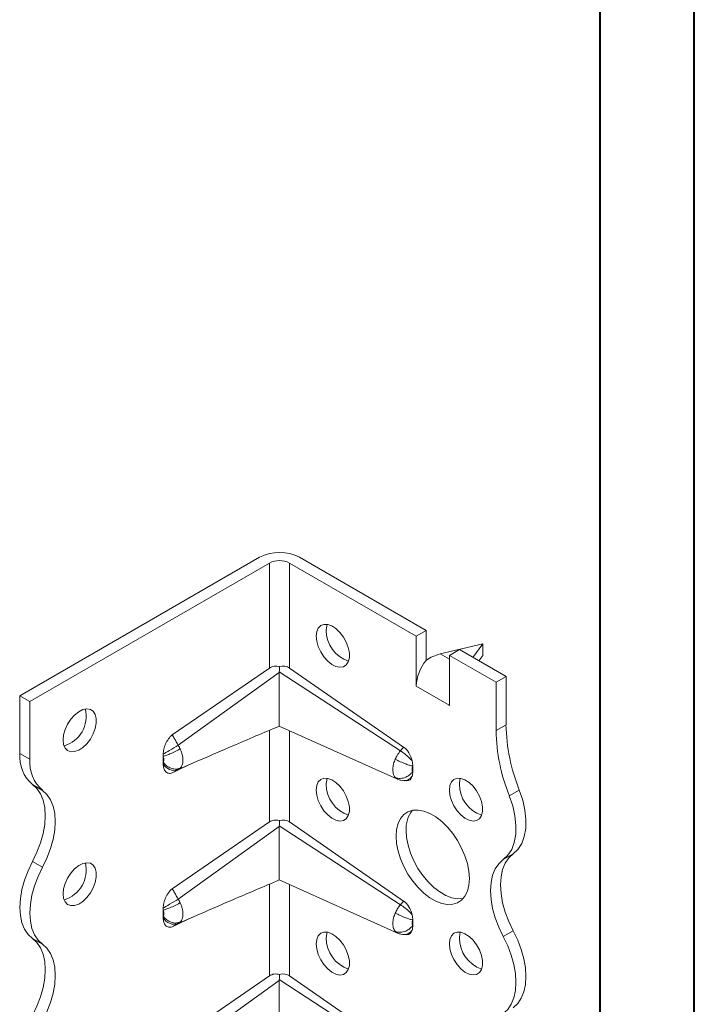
# Model space of a CAD drawing. Header units: millimetres. Extents: x 0 to 210, y 0 to 297.
# Tile 5 of 8: x 174 to 210, y 96 to 149. Entities that reach past the tile are written whole.
import ezdxf

# ---------------------------------------------------------------- set-up
doc = ezdxf.new("R2010")
doc.units = ezdxf.units.MM

msp = doc.modelspace()

# ---------------------------------------------------------------- linework, layer by layer
at = {"color": 7, "linetype": 'Continuous', "lineweight": 40}
for p, q in [((210.079, 0.215), (210.079, 297.215)), ((205.079, 5.215), (205.079, 292.215))]:
    msp.add_line(p, q, dxfattribs=at)
at = {"color": 7, "linetype": 'Continuous', "lineweight": 15}
for p, q in [((187, 120.191), (174.272, 112.843)), ((195.839, 116.313), (189.121, 120.191)), ((187.53, 119.884), (174.803, 112.537)), ((187.53, 114.314), (187.53, 119.884)), ((188.591, 119.884), (195.309, 116.006)), ((188.591, 114.312), (188.591, 119.884)), ((195.309, 116.006), (195.839, 116.313)), ((195.309, 113.349), (195.309, 116.006)), ((195.839, 116.313), (195.839, 114.713)), ((198.844, 115.598), (196.593, 115.061)), ((198.327, 114.876), (198.844, 115.598)), ((198.844, 114.986), (198.844, 115.598)), ((197.076, 114.782), (196.593, 115.061)), ((197.607, 115.292), (197.076, 114.986)), ((197.076, 114.986), (197.076, 112.328)), ((199.551, 113.557), (197.076, 114.986)), ((197.607, 115.292), (200.082, 113.863)), ((198.637, 114.697), (198.844, 114.986)), ((182.368, 110.764), (187.53, 114.314)), ((188.046, 114.072), (182.681, 110.213)), ((194.481, 109.917), (188.048, 114.112)), ((188.591, 114.312), (194.648, 110.115)), ((199.551, 113.557), (200.082, 113.863)), ((199.551, 110.995), (199.551, 113.557)), ((200.082, 113.863), (200.082, 111.302)), ((195.312, 113.351), (195.309, 113.349)), ((195.312, 113.347), (195.309, 113.349)), ((195.312, 113.347), (195.312, 113.351)), ((197.073, 112.334), (195.312, 113.351)), ((174.272, 112.843), (174.803, 112.537)), ((174.272, 109.781), (174.272, 112.843)), ((174.803, 112.537), (174.803, 109.475)), ((197.073, 112.334), (197.076, 112.436)), ((197.073, 112.33), (197.073, 112.334)), ((197.076, 112.332), (197.073, 112.33)), ((197.076, 112.328), (197.073, 112.33)), ((200.082, 111.302), (199.551, 110.995)), ((187.53, 106.149), (187.53, 111.013)), ((188.044, 111.232), (194.322, 108.416)), ((188.591, 106.146), (188.591, 110.987)), ((174.272, 109.781), (174.803, 109.475)), ((194.648, 110.115), (194.481, 109.917)), ((181.874, 109.324), (181.874, 109.624)), ((182.681, 108.923), (183.819, 109.423)), ((183.178, 109.133), (183.819, 109.423)), ((183.819, 109.423), (183.86, 109.441)), ((183.178, 109.133), (182.368, 108.754)), ((195.132, 109.11), (195.132, 108.818)), ((194.204, 108.507), (194.32, 108.419)), ((194.635, 108.337), (194.803, 108.331)), ((174.947, 108.129), (175.478, 107.823)), ((200.789, 107.838), (200.258, 107.532)), ((182.368, 102.599), (187.53, 106.149)), ((188.591, 106.146), (194.648, 101.95)), ((188.046, 105.907), (182.681, 102.048)), ((194.481, 101.751), (188.048, 105.946)), ((174.947, 104.047), (175.478, 103.74)), ((200.467, 104.455), (199.937, 104.149)), ((188.044, 103.067), (194.322, 100.251)), ((187.53, 97.983), (187.53, 102.847)), ((188.591, 97.981), (188.591, 102.822)), ((194.648, 101.95), (194.481, 101.751)), ((181.874, 101.159), (181.874, 101.458)), ((183.178, 100.967), (182.368, 100.589)), ((182.681, 100.758), (183.819, 101.258)), ((183.178, 100.967), (183.819, 101.258)), ((183.819, 101.258), (183.86, 101.276)), ((195.132, 100.944), (195.132, 100.653)), ((194.204, 100.342), (194.32, 100.254)), ((200.467, 100.372), (199.937, 100.066)), ((174.947, 99.964), (175.478, 99.658)), ((194.635, 100.172), (194.803, 100.165)), ((182.368, 94.434), (187.53, 97.983)), ((188.046, 97.741), (182.681, 93.882)), ((194.481, 93.586), (188.048, 97.781)), ((188.591, 97.981), (194.648, 93.785))]:
    msp.add_line(p, q, dxfattribs=at)
at = {"color": 7, "linetype": 'Continuous', "lineweight": 15, "flags": 128}
for points in [[(190.005, 116.006), (190.033, 116.244), (190.115, 116.435), (190.245, 116.566), (190.416, 116.631), (190.616, 116.624), (190.834, 116.546), (191.055, 116.403), (191.266, 116.202), (191.453, 115.957), (191.604, 115.683), (191.711, 115.397), (191.766, 115.117), (191.766, 114.862), (191.711, 114.646), (191.604, 114.483), (191.453, 114.384), (191.266, 114.355), (191.055, 114.398), (190.834, 114.509), (190.616, 114.683), (190.416, 114.907), (190.245, 115.169), (190.115, 115.451), (190.033, 115.736), (190.005, 116.006)], [(190.588, 116.629), (190.563, 116.55), (190.536, 116.312)], [(176.57, 110.495), (176.598, 110.765), (176.68, 111.05), (176.81, 111.332), (176.981, 111.594), (177.181, 111.819), (177.399, 111.992), (177.62, 112.104), (177.831, 112.146), (178.018, 112.117), (178.169, 112.018), (178.276, 111.856), (178.331, 111.64), (178.331, 111.384), (178.276, 111.104), (178.169, 110.818), (178.018, 110.544), (177.831, 110.299), (177.62, 110.099), (177.399, 109.955), (177.181, 109.877), (176.981, 109.87), (176.81, 109.935), (176.68, 110.067), (176.598, 110.257), (176.57, 110.495)], [(190.005, 107.841), (190.033, 108.078), (190.115, 108.269), (190.245, 108.401), (190.416, 108.466), (190.616, 108.459), (190.834, 108.381), (191.055, 108.237), (191.266, 108.037), (191.453, 107.792), (191.604, 107.517), (191.711, 107.232), (191.766, 106.952), (191.766, 106.696), (191.711, 106.48), (191.604, 106.318), (191.453, 106.219), (191.266, 106.19), (191.055, 106.232), (190.834, 106.344), (190.616, 106.517), (190.416, 106.742), (190.245, 107.004), (190.115, 107.286), (190.033, 107.571), (190.005, 107.841)], [(190.588, 108.464), (190.563, 108.385), (190.536, 108.147)], [(197.076, 107.841), (197.104, 108.079), (197.186, 108.27), (197.316, 108.402), (197.487, 108.466), (197.687, 108.459), (197.905, 108.382), (198.126, 108.238), (198.337, 108.037), (198.524, 107.792), (198.675, 107.518), (198.782, 107.232), (198.837, 106.953), (198.837, 106.697), (198.782, 106.481), (198.675, 106.318), (198.524, 106.219), (198.337, 106.19), (198.126, 106.233), (197.905, 106.344), (197.687, 106.518), (197.487, 106.743), (197.316, 107.004), (197.186, 107.286), (197.104, 107.571), (197.076, 107.841)], [(197.66, 108.464), (197.634, 108.385), (197.607, 108.147)], [(174.947, 104.047), (175.183, 104.537), (175.373, 105.035), (175.51, 105.532), (175.594, 106.016), (175.623, 106.478), (175.594, 106.907), (175.51, 107.294), (175.373, 107.632), (175.183, 107.912), (174.947, 108.129)], [(175.478, 107.823), (175.714, 107.606), (175.903, 107.325), (176.041, 106.988), (176.125, 106.601), (176.153, 106.172), (176.125, 105.71), (176.041, 105.226), (175.903, 104.729), (175.714, 104.23), (175.478, 103.74)], [(200.789, 107.838), (200.967, 107.303), (201.084, 106.776), (201.139, 106.27), (201.128, 105.798), (201.053, 105.37), (200.915, 104.998), (200.718, 104.69), (200.467, 104.455)], [(199.937, 104.149), (200.188, 104.384), (200.385, 104.692), (200.523, 105.064), (200.598, 105.491), (200.608, 105.964), (200.554, 106.47), (200.436, 106.997), (200.258, 107.532)], [(194.248, 105.391), (194.274, 105.746), (194.353, 106.06), (194.482, 106.325), (194.658, 106.534), (194.875, 106.681), (195.129, 106.763), (195.411, 106.776), (195.715, 106.721), (196.032, 106.599), (196.353, 106.414), (196.67, 106.17), (196.974, 105.874), (197.256, 105.535), (197.51, 105.161), (197.727, 104.762), (197.903, 104.35), (198.032, 103.936), (198.111, 103.531), (198.137, 103.146), (198.111, 102.792), (198.032, 102.478), (197.903, 102.213), (197.727, 102.004), (197.51, 101.856), (197.256, 101.775), (196.974, 101.762), (196.67, 101.816), (196.353, 101.938), (196.032, 102.124), (195.715, 102.368), (195.411, 102.663), (195.129, 103.003), (194.875, 103.377), (194.658, 103.775), (194.482, 104.187), (194.353, 104.601), (194.274, 105.006), (194.248, 105.391)], [(194.778, 105.698), (194.805, 105.313), (194.884, 104.908), (195.013, 104.493), (195.188, 104.082), (195.406, 103.683), (195.659, 103.309), (195.942, 102.97), (196.245, 102.674), (196.562, 102.43), (196.883, 102.244), (197.2, 102.123), (197.504, 102.068), (197.786, 102.081), (197.807, 102.085)], [(174.947, 99.964), (174.711, 100.181), (174.522, 100.462), (174.384, 100.799), (174.3, 101.186), (174.272, 101.615), (174.3, 102.077), (174.384, 102.561), (174.522, 103.058), (174.711, 103.557), (174.947, 104.047)], [(176.57, 102.33), (176.598, 102.6), (176.68, 102.885), (176.81, 103.167), (176.981, 103.428), (177.181, 103.653), (177.399, 103.827), (177.62, 103.938), (177.831, 103.981), (178.018, 103.952), (178.169, 103.853), (178.276, 103.69), (178.331, 103.474), (178.331, 103.218), (178.276, 102.939), (178.169, 102.653), (178.018, 102.379), (177.831, 102.134), (177.62, 101.933), (177.399, 101.789), (177.181, 101.712), (176.981, 101.705), (176.81, 101.769), (176.68, 101.901), (176.598, 102.092), (176.57, 102.33)], [(199.937, 100.066), (199.701, 100.556), (199.512, 101.054), (199.374, 101.551), (199.29, 102.036), (199.261, 102.497), (199.29, 102.926), (199.374, 103.314), (199.512, 103.651), (199.701, 103.931), (199.937, 104.149)], [(200.467, 104.455), (200.231, 104.238), (200.042, 103.957), (199.904, 103.62), (199.82, 103.232), (199.792, 102.803), (199.82, 102.342), (199.904, 101.857), (200.042, 101.361), (200.231, 100.862), (200.467, 100.372)], [(175.478, 103.74), (175.242, 103.251), (175.053, 102.752), (174.915, 102.255), (174.831, 101.771), (174.803, 101.309), (174.831, 100.88), (174.915, 100.493), (175.053, 100.155), (175.242, 99.875), (175.478, 99.658)], [(200.467, 100.372), (200.703, 99.882), (200.892, 99.384), (201.03, 98.887), (201.114, 98.403), (201.142, 97.941), (201.114, 97.512), (201.03, 97.125), (200.892, 96.787), (200.703, 96.507), (200.467, 96.289)], [(174.947, 95.881), (175.183, 96.371), (175.373, 96.87), (175.51, 97.366), (175.594, 97.851), (175.623, 98.312), (175.594, 98.741), (175.51, 99.129), (175.373, 99.466), (175.183, 99.747), (174.947, 99.964)], [(190.005, 99.675), (190.033, 99.913), (190.115, 100.104), (190.245, 100.236), (190.416, 100.3), (190.616, 100.293), (190.834, 100.216), (191.055, 100.072), (191.266, 99.871), (191.453, 99.626), (191.604, 99.352), (191.711, 99.066), (191.766, 98.787), (191.766, 98.531), (191.711, 98.315), (191.604, 98.152), (191.453, 98.053), (191.266, 98.024), (191.055, 98.067), (190.834, 98.178), (190.616, 98.352), (190.416, 98.577), (190.245, 98.838), (190.115, 99.12), (190.033, 99.405), (190.005, 99.675)], [(190.588, 100.298), (190.563, 100.219), (190.536, 99.981)], [(197.076, 99.676), (197.104, 99.914), (197.186, 100.104), (197.316, 100.236), (197.487, 100.301), (197.687, 100.294), (197.905, 100.216), (198.126, 100.073), (198.337, 99.872), (198.524, 99.627), (198.675, 99.353), (198.782, 99.067), (198.837, 98.787), (198.837, 98.531), (198.782, 98.315), (198.675, 98.153), (198.524, 98.054), (198.337, 98.025), (198.126, 98.067), (197.905, 98.179), (197.687, 98.353), (197.487, 98.577), (197.316, 98.839), (197.186, 99.121), (197.104, 99.406), (197.076, 99.676)], [(197.66, 100.299), (197.634, 100.22), (197.607, 99.982)], [(199.937, 95.983), (200.173, 96.201), (200.362, 96.481), (200.5, 96.818), (200.584, 97.206), (200.612, 97.635), (200.584, 98.096), (200.5, 98.581), (200.362, 99.077), (200.173, 99.576), (199.937, 100.066)], [(175.478, 99.658), (175.714, 99.44), (175.903, 99.16), (176.041, 98.823), (176.125, 98.435), (176.153, 98.006), (176.125, 97.545), (176.041, 97.06), (175.903, 96.564), (175.714, 96.065), (175.478, 95.575)]]:
    msp.add_lwpolyline(points, dxfattribs=at)
at = {"color": 7, "linetype": 'Continuous', "lineweight": 15}
for centre, radius, start, end in [((188.061, 118.144), 2.306, 62.6097, 117.3903), ((188.061, 118.861), 1.153, 62.6097, 117.3903), ((192.285, 116.324), 1.749, 180.3918, 251.1718), ((197.612, 113.245), 2.302, 140.2279, 177.3607), ((176.149, 111.759), 1.65, 286.6958, 13.3095), ((209.838, 111.49), 9.758, 181.104, 201.9744), ((209.308, 111.183), 9.758, 181.104, 201.9744), ((176.225, 109.616), 1.96, 175.1648, 229.309), ((176.756, 109.31), 1.96, 175.1648, 229.309), ((199.356, 108.159), 1.749, 180.3918, 251.1718), ((192.285, 108.159), 1.749, 180.3918, 251.1718), ((196.344, 105.792), 1.569, 141.9647, 183.4612), ((176.149, 103.594), 1.65, 286.6958, 13.3095), ((192.285, 99.993), 1.749, 180.3918, 251.1718), ((199.356, 99.994), 1.749, 180.3918, 251.1718)]:
    msp.add_arc(centre, radius, start, end, dxfattribs=at)
for centre, major_axis, ratio, start_param, end_param in [((196.593, 113.836), (1.387, 0.799), 0.717482, 1.179006, 1.702605), ((188.061, 113.679), (0.615, 0.559), 0.768356, 0.176102, 0.965136), ((194.602, 109.451), (-0.326, 0.736), 0.568519, 4.384611, 5.532817), ((194.602, 109.089), (-0.326, 0.736), 0.568519, 2.869716, 3.715446), ((188.061, 105.513), (0.615, 0.559), 0.768356, 0.176102, 0.965136), ((194.602, 101.286), (-0.326, 0.736), 0.568519, 4.384611, 5.532817), ((194.602, 100.924), (-0.326, 0.736), 0.568519, 2.869716, 3.715446), ((188.061, 97.348), (0.615, 0.559), 0.768356, 0.176102, 0.965136)]:
    msp.add_ellipse(centre, major_axis=major_axis, ratio=ratio, start_param=start_param, end_param=end_param, dxfattribs=at)
for points, knots in [([(187.53, 114.314), (187.566, 114.338), (187.604, 114.358), (187.686, 114.388), (187.73, 114.399), (187.866, 114.416), (187.963, 114.409), (188.058, 114.385)], [0, 0, 0, 0, 0.25, 0.25, 0.5, 0.5, 1, 1, 1, 1]), ([(188.046, 114.072), (188.046, 114.003), (188.044, 113.796), (188.045, 113.423), (188.047, 113.018), (188.048, 112.673), (188.049, 112.402), (188.049, 112.14), (188.049, 111.909), (188.049, 111.713), (188.049, 111.556), (188.048, 111.431), (188.047, 111.324), (188.046, 111.249), (188.045, 111.24), (188.045, 111.235)], [0, 0, 0, 0, 0.059452, 0.178144, 0.300868, 0.36913, 0.438988, 0.507355, 0.578193, 0.639403, 0.702441, 0.763313, 0.825481, 0.918214, 1, 1, 1, 1]), ([(181.878, 109.736), (181.884, 109.824), (181.898, 109.914), (181.943, 110.099), (181.974, 110.195), (182.054, 110.381), (182.105, 110.474), (182.224, 110.64), (182.294, 110.714), (182.368, 110.764)], [0, 0, 0, 0, 0.25, 0.25, 0.5, 0.5, 0.75, 0.75, 1, 1, 1, 1]), ([(182.681, 110.213), (182.668, 110.236), (182.655, 110.259), (182.621, 110.319), (182.6, 110.355), (182.546, 110.451), (182.512, 110.51), (182.442, 110.634), (182.405, 110.699), (182.368, 110.764)], [-0.126791, -0.126791, -0.126791, -0.126791, -0.1109421, -0.1109421, -0.0855839, -0.0855839, -0.0450108, -0.0450108, 0, 0, 0, 0]), ([(183.86, 109.441), (184.431, 109.688), (185.817, 110.286), (187.221, 110.882), (188.046, 111.232)], [0, 0, 0, 0, 0.412289, 1, 1, 1, 1]), ([(181.874, 109.624), (181.919, 109.636), (182.028, 109.671), (182.251, 109.758), (182.448, 109.847), (182.589, 109.916), (182.657, 109.951), (182.712, 109.98), (182.749, 110), (182.769, 110.011), (182.78, 110.017), (182.785, 110.019)], [0, 0, 0, 0, 0.214286, 0.428571, 0.714286, 0.785714, 0.857143, 0.928571, 0.964286, 0.982143, 1, 1, 1, 1]), ([(181.877, 109.736), (181.876, 109.717), (181.875, 109.698), (181.874, 109.679), (181.874, 109.67), (181.874, 109.661), (181.874, 109.651), (181.874, 109.642), (181.874, 109.633), (181.874, 109.624)], [0, 0, 0, 0, 0.00013404, 0.00013404, 0.00013404, 0.0002011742, 0.0002011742, 0.0002011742, 0.000268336, 0.000268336, 0.000268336, 0.000268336]), ([(181.878, 109.736), (181.967, 109.79), (182.232, 109.95), (182.542, 110.133), (182.681, 110.213)], [0, 0, 0, 0, 0.4184242, 0.9184242, 0.9184242, 0.9184242, 0.9184242]), ([(182.785, 110.019), (182.776, 110.038), (182.757, 110.078), (182.722, 110.143), (182.695, 110.188), (182.681, 110.213)], [0, 0, 0, 0, 0.279334, 0.608707, 1, 1, 1, 1]), ([(182.785, 108.997), (182.797, 109.009), (182.821, 109.036), (182.864, 109.101), (182.893, 109.17), (182.916, 109.259), (182.932, 109.356), (182.932, 109.505), (182.91, 109.648), (182.88, 109.766), (182.844, 109.883), (182.809, 109.967), (182.785, 110.019)], [-0.09692135, -0.09692135, -0.09692135, -0.09692135, -0.09132928, -0.08573721, -0.07455307, -0.07175704, -0.06336893, -0.05218479, -0.04100065, -0.03540858, -0.02981651, -0.01863237, -0.01863237, -0.01863237, -0.01863237]), ([(194.481, 109.917), (194.418, 109.843), (194.316, 109.701), (194.234, 109.545), (194.204, 109.477)], [-0.03148795, -0.03148795, -0.03148795, -0.03148795, -0.01353664, 0.00000001, 0.00000001, 0.00000001, 0.00000001]), ([(195.102, 109.39), (195.061, 109.437), (194.947, 109.558), (194.727, 109.75), (194.559, 109.869), (194.481, 109.917)], [0, 0, 0, 0, 0.202908, 0.4886222, 0.7743365, 0.7743365, 0.7743365, 0.7743365]), ([(181.874, 109.624), (181.881, 109.607), (181.892, 109.582), (181.903, 109.547), (181.911, 109.513), (181.917, 109.472), (181.917, 109.43), (181.913, 109.402), (181.906, 109.376), (181.898, 109.356), (181.885, 109.337), (181.877, 109.328), (181.874, 109.324)], [-0.09692135, -0.09692135, -0.09692135, -0.09692135, -0.08573721, -0.08014514, -0.07455307, -0.06336893, -0.05218479, -0.04379669, -0.04100065, -0.02981651, -0.02422444, -0.01863237, -0.01863237, -0.01863237, -0.01863237]), ([(181.874, 109.324), (181.874, 109.315), (181.874, 109.306), (181.874, 109.297), (181.874, 109.284), (181.874, 109.27), (181.875, 109.257), (181.876, 109.243), (181.876, 109.23), (181.877, 109.217)], [0, 0, 0, 0, 0.0000670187, 0.0000670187, 0.0000670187, 0.0001676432, 0.0001676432, 0.0001676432, 0.00026839, 0.00026839, 0.00026839, 0.00026839]), ([(182.785, 108.997), (182.78, 108.995), (182.769, 108.991), (182.749, 108.983), (182.712, 108.97), (182.657, 108.957), (182.589, 108.949), (182.448, 108.947), (182.251, 108.997), (182.028, 109.141), (181.919, 109.26), (181.874, 109.324)], [0, 0, 0, 0, 0.017857, 0.035714, 0.071429, 0.142857, 0.214286, 0.285714, 0.571429, 0.785714, 1, 1, 1, 1]), ([(182.368, 108.754), (182.331, 108.737), (182.295, 108.727), (182.228, 108.718), (182.195, 108.72), (182.135, 108.734), (182.107, 108.746), (182.057, 108.778), (182.034, 108.798), (181.974, 108.868), (181.943, 108.928), (181.899, 109.062), (181.884, 109.137), (181.878, 109.217)], [0, 0, 0, 0, 0.125, 0.125, 0.25, 0.25, 0.375, 0.375, 0.5, 0.5, 0.75, 0.75, 1, 1, 1, 1]), ([(182.681, 108.923), (182.542, 108.861), (182.232, 108.868), (181.967, 109.091), (181.878, 109.217)], [0, 0, 0, 0, 0.5, 0.9184242, 0.9184242, 0.9184242, 0.9184242]), ([(194.204, 109.477), (194.168, 109.396), (194.129, 109.286), (194.098, 109.151), (194.084, 109.072), (194.073, 108.969), (194.073, 108.845), (194.095, 108.713), (194.138, 108.597), (194.18, 108.534), (194.204, 108.507)], [-0.10675045, -0.10675045, -0.10675045, -0.10675045, -0.09062369, -0.0852481, -0.07987251, -0.07449692, -0.06374574, -0.05299456, -0.04224338, -0.03149221, -0.03149221, -0.03149221, -0.03149221]), ([(194.204, 109.477), (194.284, 109.433), (194.468, 109.34), (194.744, 109.226), (194.973, 109.147), (195.085, 109.119), (195.132, 109.11)], [0, 0, 0, 0, 0.285714, 0.571429, 0.785714, 1, 1, 1, 1]), ([(182.368, 108.754), (182.405, 108.774), (182.442, 108.794), (182.512, 108.832), (182.546, 108.85), (182.6, 108.879), (182.621, 108.891), (182.655, 108.909), (182.668, 108.916), (182.681, 108.923)], [-0.126791, -0.126791, -0.126791, -0.126791, -0.0817802, -0.0817802, -0.0412071, -0.0412071, -0.0158489, -0.0158489, 0, 0, 0, 0]), ([(182.681, 108.923), (182.687, 108.926), (182.702, 108.934), (182.727, 108.95), (182.756, 108.97), (182.775, 108.988), (182.785, 108.997)], [0, 0, 0, 0, 0.1654514, 0.3913233, 0.6957812, 1, 1, 1, 1]), ([(194.204, 108.507), (194.284, 108.47), (194.468, 108.435), (194.744, 108.499), (194.973, 108.639), (195.085, 108.755), (195.132, 108.818)], [0, 0, 0, 0, 0.285714, 0.571429, 0.785714, 1, 1, 1, 1]), ([(195.132, 108.818), (195.125, 108.826), (195.112, 108.845), (195.1, 108.88), (195.093, 108.919), (195.093, 108.956), (195.097, 108.988), (195.101, 109.011), (195.11, 109.052), (195.121, 109.085), (195.132, 109.11)], [-0.10675045, -0.10675045, -0.10675045, -0.10675045, -0.09599928, -0.0852481, -0.07449692, -0.06374574, -0.05837015, -0.05299456, -0.04761897, -0.03149221, -0.03149221, -0.03149221, -0.03149221]), ([(194.331, 108.412), (194.386, 108.391), (194.495, 108.348), (194.612, 108.34), (194.67, 108.336)], [0, 0, 0, 0, 0.504229, 1, 1, 1, 1]), ([(194.669, 108.34), (194.717, 108.342), (194.821, 108.348), (194.975, 108.428), (195.06, 108.524), (195.102, 108.572)], [0, 0, 0, 0, 0.300932, 0.650466, 1, 1, 1, 1]), ([(187.53, 106.149), (187.566, 106.173), (187.604, 106.193), (187.686, 106.223), (187.73, 106.233), (187.866, 106.251), (187.963, 106.244), (188.058, 106.22)], [0, 0, 0, 0, 0.25, 0.25, 0.5, 0.5, 1, 1, 1, 1]), ([(188.046, 105.907), (188.046, 105.837), (188.044, 105.631), (188.045, 105.258), (188.047, 104.853), (188.048, 104.507), (188.049, 104.237), (188.049, 103.974), (188.049, 103.744), (188.049, 103.547), (188.049, 103.391), (188.048, 103.266), (188.047, 103.159), (188.046, 103.084), (188.045, 103.074), (188.045, 103.07)], [0, 0, 0, 0, 0.059487, 0.178143, 0.300824, 0.36909, 0.438953, 0.507323, 0.578166, 0.639383, 0.702428, 0.76329, 0.825447, 0.918137, 1, 1, 1, 1]), ([(183.86, 101.275), (184.431, 101.522), (185.817, 102.121), (187.221, 102.717), (188.046, 103.067)], [0, 0, 0, 0, 0.412265, 1, 1, 1, 1]), ([(181.878, 101.57), (181.884, 101.658), (181.898, 101.749), (181.943, 101.933), (181.974, 102.029), (182.054, 102.216), (182.105, 102.308), (182.224, 102.474), (182.294, 102.548), (182.368, 102.599)], [0, 0, 0, 0, 0.25, 0.25, 0.5, 0.5, 0.75, 0.75, 1, 1, 1, 1]), ([(182.681, 102.048), (182.668, 102.071), (182.655, 102.094), (182.621, 102.153), (182.6, 102.19), (182.546, 102.286), (182.512, 102.344), (182.442, 102.468), (182.405, 102.534), (182.368, 102.599)], [-0.126791, -0.126791, -0.126791, -0.126791, -0.1109421, -0.1109421, -0.0855839, -0.0855839, -0.0450108, -0.0450108, 0, 0, 0, 0]), ([(181.878, 101.57), (181.967, 101.625), (182.232, 101.785), (182.542, 101.967), (182.681, 102.048)], [0, 0, 0, 0, 0.4184242, 0.9184242, 0.9184242, 0.9184242, 0.9184242]), ([(182.785, 101.854), (182.776, 101.872), (182.757, 101.913), (182.722, 101.977), (182.695, 102.023), (182.681, 102.048)], [0, 0, 0, 0, 0.279852, 0.608705, 1, 1, 1, 1]), ([(181.874, 101.458), (181.919, 101.471), (182.028, 101.506), (182.251, 101.593), (182.448, 101.682), (182.589, 101.751), (182.657, 101.786), (182.712, 101.815), (182.749, 101.834), (182.769, 101.846), (182.78, 101.851), (182.785, 101.854)], [0, 0, 0, 0, 0.214286, 0.428571, 0.714286, 0.785714, 0.857143, 0.928571, 0.964286, 0.982143, 1, 1, 1, 1]), ([(181.877, 101.57), (181.876, 101.551), (181.875, 101.532), (181.874, 101.514), (181.874, 101.504), (181.874, 101.495), (181.874, 101.486), (181.874, 101.477), (181.874, 101.468), (181.874, 101.458)], [0, 0, 0, 0, 0.00013404, 0.00013404, 0.00013404, 0.0002011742, 0.0002011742, 0.0002011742, 0.000268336, 0.000268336, 0.000268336, 0.000268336]), ([(181.874, 101.458), (181.881, 101.442), (181.895, 101.408), (181.908, 101.365), (181.914, 101.331), (181.917, 101.299), (181.917, 101.268), (181.914, 101.24), (181.908, 101.214), (181.895, 101.185), (181.881, 101.167), (181.874, 101.159)], [-0.09692135, -0.09692135, -0.09692135, -0.09692135, -0.08573721, -0.07455307, -0.068961, -0.06336893, -0.05218479, -0.04659272, -0.04100065, -0.02981651, -0.01863237, -0.01863237, -0.01863237, -0.01863237]), ([(182.785, 100.832), (182.809, 100.856), (182.855, 100.916), (182.897, 101.015), (182.919, 101.105), (182.932, 101.204), (182.932, 101.312), (182.919, 101.425), (182.897, 101.541), (182.855, 101.689), (182.809, 101.801), (182.785, 101.854)], [-0.09692135, -0.09692135, -0.09692135, -0.09692135, -0.08573721, -0.07455307, -0.068961, -0.06336893, -0.05218479, -0.04659272, -0.04100065, -0.02981651, -0.01863237, -0.01863237, -0.01863237, -0.01863237]), ([(194.481, 101.751), (194.418, 101.678), (194.316, 101.536), (194.234, 101.379), (194.204, 101.312)], [-0.03148795, -0.03148795, -0.03148795, -0.03148795, -0.01353664, 0.00000001, 0.00000001, 0.00000001, 0.00000001]), ([(195.102, 101.224), (195.061, 101.272), (194.947, 101.392), (194.727, 101.585), (194.559, 101.703), (194.481, 101.751)], [0, 0, 0, 0, 0.202908, 0.4886223, 0.7743366, 0.7743366, 0.7743366, 0.7743366]), ([(181.874, 101.159), (181.874, 101.15), (181.874, 101.141), (181.874, 101.132), (181.874, 101.118), (181.874, 101.105), (181.875, 101.091), (181.876, 101.078), (181.876, 101.065), (181.877, 101.052)], [0, 0, 0, 0, 0.0000670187, 0.0000670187, 0.0000670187, 0.0001676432, 0.0001676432, 0.0001676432, 0.00026839, 0.00026839, 0.00026839, 0.00026839]), ([(182.785, 100.832), (182.78, 100.83), (182.769, 100.825), (182.749, 100.817), (182.712, 100.805), (182.657, 100.791), (182.589, 100.783), (182.448, 100.782), (182.251, 100.832), (182.028, 100.975), (181.919, 101.094), (181.874, 101.159)], [0, 0, 0, 0, 0.017857, 0.035714, 0.071429, 0.142857, 0.214286, 0.285714, 0.571429, 0.785714, 1, 1, 1, 1]), ([(182.368, 100.589), (182.331, 100.572), (182.295, 100.561), (182.228, 100.553), (182.195, 100.555), (182.135, 100.569), (182.107, 100.581), (182.057, 100.613), (182.034, 100.633), (181.974, 100.703), (181.943, 100.763), (181.899, 100.896), (181.884, 100.971), (181.878, 101.052)], [0, 0, 0, 0, 0.125, 0.125, 0.25, 0.25, 0.375, 0.375, 0.5, 0.5, 0.75, 0.75, 1, 1, 1, 1]), ([(182.681, 100.758), (182.542, 100.696), (182.232, 100.703), (181.967, 100.925), (181.878, 101.052)], [0, 0, 0, 0, 0.5, 0.9184242, 0.9184242, 0.9184242, 0.9184242]), ([(194.204, 101.312), (194.168, 101.231), (194.129, 101.12), (194.098, 100.986), (194.084, 100.907), (194.073, 100.803), (194.073, 100.68), (194.095, 100.547), (194.138, 100.431), (194.18, 100.369), (194.204, 100.342)], [-0.10675045, -0.10675045, -0.10675045, -0.10675045, -0.09062369, -0.0852481, -0.07987251, -0.07449692, -0.06374574, -0.05299456, -0.04224338, -0.03149221, -0.03149221, -0.03149221, -0.03149221]), ([(194.204, 101.312), (194.284, 101.267), (194.468, 101.175), (194.744, 101.06), (194.973, 100.982), (195.085, 100.953), (195.132, 100.944)], [0, 0, 0, 0, 0.285714, 0.571429, 0.785714, 1, 1, 1, 1]), ([(195.132, 100.653), (195.125, 100.661), (195.112, 100.679), (195.1, 100.714), (195.093, 100.754), (195.093, 100.791), (195.097, 100.822), (195.101, 100.846), (195.11, 100.886), (195.121, 100.92), (195.132, 100.944)], [-0.10675045, -0.10675045, -0.10675045, -0.10675045, -0.09599928, -0.0852481, -0.07449692, -0.06374574, -0.05837015, -0.05299456, -0.04761897, -0.03149221, -0.03149221, -0.03149221, -0.03149221]), ([(182.368, 100.589), (182.405, 100.609), (182.442, 100.629), (182.512, 100.667), (182.546, 100.685), (182.6, 100.714), (182.621, 100.725), (182.655, 100.743), (182.668, 100.75), (182.681, 100.758)], [-0.126791, -0.126791, -0.126791, -0.126791, -0.0817802, -0.0817802, -0.0412071, -0.0412071, -0.0158489, -0.0158489, 0, 0, 0, 0]), ([(182.681, 100.758), (182.687, 100.761), (182.702, 100.769), (182.727, 100.784), (182.756, 100.805), (182.775, 100.823), (182.785, 100.832)], [0, 0, 0, 0, 0.1654525, 0.3913062, 0.6963308, 1, 1, 1, 1]), ([(194.204, 100.342), (194.284, 100.305), (194.468, 100.27), (194.744, 100.334), (194.973, 100.473), (195.085, 100.589), (195.132, 100.653)], [0, 0, 0, 0, 0.285714, 0.571429, 0.785714, 1, 1, 1, 1]), ([(194.669, 100.174), (194.717, 100.177), (194.821, 100.183), (194.975, 100.263), (195.06, 100.359), (195.102, 100.406)], [0, 0, 0, 0, 0.301074, 0.650537, 1, 1, 1, 1]), ([(194.332, 100.246), (194.386, 100.225), (194.495, 100.183), (194.612, 100.175), (194.67, 100.171)], [0, 0, 0, 0, 0.504192, 1, 1, 1, 1]), ([(187.53, 97.983), (187.566, 98.008), (187.604, 98.027), (187.686, 98.057), (187.73, 98.068), (187.866, 98.085), (187.963, 98.078), (188.058, 98.054)], [0, 0, 0, 0, 0.25, 0.25, 0.5, 0.5, 1, 1, 1, 1]), ([(188.046, 97.741), (188.046, 97.672), (188.044, 97.465), (188.045, 97.092), (188.047, 96.688), (188.048, 96.342), (188.049, 96.072), (188.049, 95.809), (188.049, 95.578), (188.049, 95.382), (188.049, 95.226), (188.048, 95.101), (188.047, 94.993), (188.046, 94.918), (188.045, 94.909), (188.045, 94.904)], [0, 0, 0, 0, 0.059482, 0.178119, 0.300779, 0.369052, 0.438921, 0.507298, 0.578148, 0.639366, 0.702413, 0.763276, 0.825435, 0.91811, 1, 1, 1, 1])]:
    msp.add_open_spline(points, degree=3, knots=knots, dxfattribs=at)
for points in [[(188.046, 114.072), (188.047, 114.085), (188.047, 114.099), (188.048, 114.112)], [(188.048, 114.112), (188.052, 114.203), (188.056, 114.294), (188.058, 114.385)], [(195.132, 109.11), (195.132, 109.198), (195.125, 109.292), (195.102, 109.39)], [(195.102, 108.572), (195.125, 108.644), (195.132, 108.729), (195.132, 108.818)], [(188.048, 105.946), (188.052, 106.038), (188.056, 106.129), (188.058, 106.22)], [(188.046, 105.907), (188.047, 105.92), (188.047, 105.933), (188.048, 105.946)], [(195.132, 100.944), (195.132, 101.033), (195.125, 101.126), (195.102, 101.224)], [(195.102, 100.406), (195.125, 100.478), (195.132, 100.564), (195.132, 100.653)], [(188.046, 97.741), (188.047, 97.754), (188.047, 97.768), (188.048, 97.781)], [(188.048, 97.781), (188.052, 97.872), (188.056, 97.963), (188.058, 98.054)]]:
    msp.add_open_spline(points, degree=3, dxfattribs=at)

doc.saveas('drawing.dxf')
